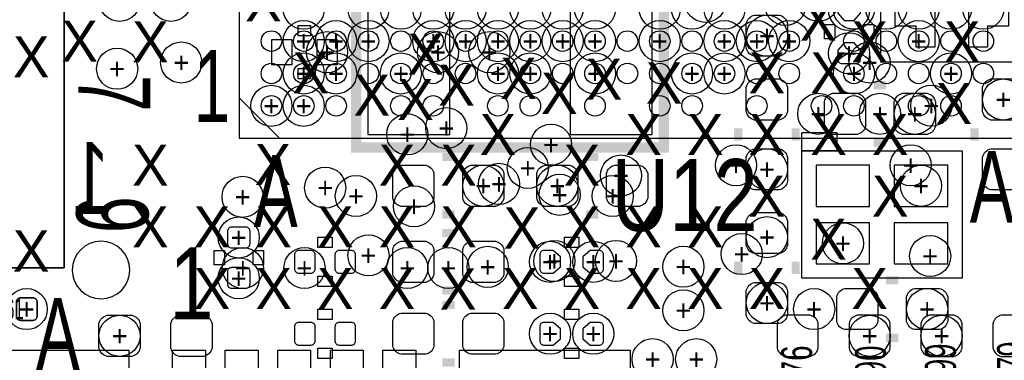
# Model space of a CAD drawing. Extents: x -65 to 355, y -46 to 251.
# Tile 12 of 28: x 19.97 to 32.14, y -1.27 to 2.94. Entities that reach past the tile are written whole.
import ezdxf
from ezdxf.enums import TextEntityAlignment as Align

# ---------------------------------------------------------------- set-up
doc = ezdxf.new("R2010")
doc.units = 0
for name, color, linetype in [('MA_NCLEGEND-1-2', 7, 'CONTINUOUS'), ('MA_NCLEGEND-14-15', 7, 'CONTINUOUS'), ('MA_NCLEGEND-15-16', 7, 'CONTINUOUS'), ('MA_NCLEGEND-2-3', 7, 'CONTINUOUS'), ('MA_NCLEGEND-3-14', 7, 'CONTINUOUS'), ('PG_SILKSCREEN_BOTTOM', 7, 'CONTINUOUS'), ('PG_SILKSCREEN_TOP', 7, 'CONTINUOUS'), ('PIN_BOTTOM', 7, 'CONTINUOUS'), ('PIN_TOP', 7, 'CONTINUOUS'), ('RD_ASSEMBLY_TOP', 7, 'CONTINUOUS'), ('RD_SILKSCREEN_TOP', 7, 'CONTINUOUS')]:
    doc.layers.add(name, color=color, linetype=linetype)

# ---------------------------------------------------------------- blocks, each defined once
blk = doc.blocks.new('FIGURE_CIRCLE')
blk.add_circle((0, 0), 0.5)

msp = doc.modelspace()

# ---------------------------------------------------------------- linework, layer by layer
at = {"layer": 'PG_SILKSCREEN_BOTTOM'}
for points in [[(6.9088, -0.127), (6.9088, 7.493), (20.5232, 7.493), (20.5232, -0.127)], [(23.4188, 2.7432), (23.4188, 2.8702), (23.5712, 2.8702), (23.5712, 2.7432)], [(29.9212, 2.8829), (30.0482, 2.8829), (30.0482, 2.7051), (29.9212, 2.7051)], [(30.4038, 2.8829), (30.5308, 2.8829), (30.5308, 2.7051), (30.4038, 2.7051)], [(23.4188, 2.3368), (23.5712, 2.3368), (23.5712, 2.2098), (23.4188, 2.2098)], [(29.6418, 1.3208), (29.6418, 1.5494), (30.0736, 1.5494), (30.0736, 1.3208)], [(29.6418, 1.3208), (31.623, 1.3208), (31.623, -0.254), (29.6418, -0.254)], [(23.6601, 0.127), (23.6601, 0.254), (23.8379, 0.254), (23.8379, 0.127)], [(26.8859, 0.254), (26.8859, 0.127), (26.7081, 0.127), (26.7081, 0.254)], [(22.5044, -0.0889), (22.3774, -0.0889), (22.3774, 0.0889), (22.5044, 0.0889)], [(22.987, -0.0889), (22.86, -0.0889), (22.86, 0.0889), (22.987, 0.0889)], [(23.6601, -0.3556), (23.6601, -0.2286), (23.8379, -0.2286), (23.8379, -0.3556)], [(26.8859, -0.2286), (26.8859, -0.3556), (26.7081, -0.3556), (26.7081, -0.2286)], [(23.6601, -0.762), (23.6601, -0.635), (23.8379, -0.635), (23.8379, -0.762)], [(26.8859, -0.635), (26.8859, -0.762), (26.7081, -0.762), (26.7081, -0.635)], [(23.6601, -1.2446), (23.6601, -1.1176), (23.8379, -1.1176), (23.8379, -1.2446)], [(26.8859, -1.1176), (26.8859, -1.2446), (26.7081, -1.2446), (26.7081, -1.1176)]]:
    msp.add_lwpolyline(points, close=True, dxfattribs=at)
msp.add_lwpolyline([(32.37611, 4.18211), (30.61589, 4.18211), (30.61589, 2.42189), (32.37611, 2.42189), (32.37611, 4.18211)], dxfattribs=at)
for points, const_width in [([(24.13508, 3.463036), (27.93492, 3.463036), (27.93492, 1.362964), (24.13508, 1.362964), (24.13508, 3.463036)], 0.127), ([(30.5308, 2.1336), (30.6832, 2.1336)], 0.1016), ([(28.8544, 1.4478), (28.8544, 1.6002)], 0.1016), ([(29.5656, 1.4478), (29.5656, 1.6002)], 0.1016), ([(31.7754, 1.4478), (31.7754, 1.6002)], 0.1016), ([(30.5308, 1.4224), (30.6832, 1.4224)], 0.1016), ([(25.1968, 1.2446), (25.3492, 1.2446)], 0.1016), ([(27.1272, 1.2446), (26.9748, 1.2446)], 0.1016), ([(25.1968, 0.5334), (25.3492, 0.5334)], 0.1016), ([(27.1272, 0.5334), (26.9748, 0.5334)], 0.1016), ([(25.1968, 0.3048), (25.3492, 0.3048)], 0.1016), ([(28.8544, -0.2032), (28.8544, -0.0508)], 0.1016), ([(29.5656, -0.2032), (29.5656, -0.0508)], 0.1016), ([(30.8356, -0.2794), (30.6832, -0.2794)], 0.1016), ([(25.1968, -0.4064), (25.3492, -0.4064)], 0.1016), ([(25.1968, -0.5842), (25.3492, -0.5842)], 0.1016), ([(30.8356, -0.9906), (30.6832, -0.9906)], 0.1016), ([(25.1968, -1.2954), (25.3492, -1.2954)], 0.1016)]:
    msp.add_lwpolyline(points, dxfattribs=dict(at, const_width=const_width))
msp.add_lwpolyline([(21.336, -0.1524, 1), (20.6248, -0.1524, 1), (21.336, -0.1524)], format="xyb", dxfattribs=at)
at = {"layer": 'PG_SILKSCREEN_TOP'}
for points in [[(32.68599, 1.47701), (32.68599, 11.47699), (22.68601, 11.47699), (22.68601, 1.47701), (32.68599, 1.47701)], [(23.185882, 1.47701), (22.68601, 1.976882)]]:
    msp.add_lwpolyline(points, dxfattribs=at)
msp.add_lwpolyline([(6.9088, 7.493), (6.9088, -0.127), (20.5232, -0.127), (20.5232, 7.493)], close=True, dxfattribs=at)
at = {"layer": 'PIN_BOTTOM'}
for points in [[(24.277066, 3.302), (24.277066, 1.524), (25.293066, 1.524), (25.293066, 3.302)], [(26.776934, 3.302), (26.776934, 1.524), (27.792934, 1.524), (27.792934, 3.302)], [(31.285942, 2.601976), (31.056072, 2.601976), (31.056072, 2.862072), (30.795976, 2.862072), (30.795976, 3.091942), (31.285942, 3.091942)], [(32.196024, 3.091942), (32.196024, 2.862072), (31.935928, 2.862072), (31.935928, 2.601976), (31.706058, 2.601976), (31.706058, 3.091942)], [(23.0886, 2.6924), (23.0886, 2.3876), (23.3426, 2.3876), (23.3426, 2.6924)], [(23.6474, 2.6924), (23.6474, 2.3876), (23.9014, 2.3876), (23.9014, 2.6924)], [(29.8196, 1.143), (29.8196, 0.635), (30.48, 0.635), (30.48, 1.143)], [(30.7848, 1.143), (30.7848, 0.635), (31.4452, 0.635), (31.4452, 1.143)], [(29.8196, 0.4318), (29.8196, -0.0762), (30.48, -0.0762), (30.48, 0.4318)], [(30.7848, 0.4318), (30.7848, -0.0762), (31.4452, -0.0762), (31.4452, 0.4318)]]:
    msp.add_lwpolyline(points, close=True, dxfattribs=at)
for points in [[(30.3657, 3.024378), (30.3657, 3.1369, 0.414214), (30.3149, 3.1877), (30.1371, 3.1877, 0.414214), (30.0863, 3.1369), (30.0863, 3.024378), (30.164278, 2.9337), (30.287722, 2.9337)], [(28.956, 2.5908), (28.956, 2.8956, -0.294587), (29.0576, 2.9972), (29.3624, 2.9972, -0.294587), (29.464, 2.8956), (29.464, 2.5908, -0.294587), (29.3624, 2.4892), (29.0576, 2.4892, -0.294587)], [(30.0863, 2.563622), (30.0863, 2.4511, 0.414214), (30.1371, 2.4003), (30.3149, 2.4003, 0.414214), (30.3657, 2.4511), (30.3657, 2.563622), (30.287722, 2.6543), (30.164278, 2.6543)], [(28.956, 1.8034), (28.956, 2.1082, -0.294587), (29.0576, 2.2098), (29.3624, 2.2098, -0.294587), (29.464, 2.1082), (29.464, 1.8034, -0.294587), (29.3624, 1.7018), (29.0576, 1.7018, -0.294587)], [(31.877, 1.8034), (31.877, 2.1082, -0.294587), (31.9786, 2.2098), (32.2834, 2.2098, -0.294587), (32.385, 2.1082), (32.385, 1.8034, -0.294587), (32.2834, 1.7018), (31.9786, 1.7018, -0.294587)], [(30.0228, 2.032), (30.3276, 2.032, -0.294587), (30.4292, 1.9304), (30.4292, 1.6256, -0.294587), (30.3276, 1.524), (30.0228, 1.524, -0.294587), (29.9212, 1.6256), (29.9212, 1.9304, -0.294587)], [(30.8864, 2.032), (31.1912, 2.032, -0.294587), (31.2928, 1.9304), (31.2928, 1.6256, -0.294587), (31.1912, 1.524), (30.8864, 1.524, -0.294587), (30.7848, 1.6256), (30.7848, 1.9304, -0.294587)], [(28.956, 0.9398), (28.956, 1.2446, -0.294587), (29.0576, 1.3462), (29.3624, 1.3462, -0.294587), (29.464, 1.2446), (29.464, 0.9398, -0.294587), (29.3624, 0.8382), (29.0576, 0.8382, -0.294587)], [(31.877, 0.9398), (31.877, 1.2446, -0.294587), (31.9786, 1.3462), (32.2834, 1.3462, -0.294587), (32.385, 1.2446), (32.385, 0.9398, -0.294587), (32.2834, 0.8382), (31.9786, 0.8382, -0.294587)], [(24.6888, 1.143), (24.9936, 1.143, -0.294587), (25.0952, 1.0414), (25.0952, 0.7366, -0.294587), (24.9936, 0.635), (24.6888, 0.635, -0.294587), (24.5872, 0.7366), (24.5872, 1.0414, -0.294587)], [(25.5524, 1.143), (25.8572, 1.143, -0.294587), (25.9588, 1.0414), (25.9588, 0.7366, -0.294587), (25.8572, 0.635), (25.5524, 0.635, -0.294587), (25.4508, 0.7366), (25.4508, 1.0414, -0.294587)], [(26.7716, 0.635), (26.4668, 0.635, -0.294587), (26.3652, 0.7366), (26.3652, 1.0414, -0.294587), (26.4668, 1.143), (26.7716, 1.143, -0.294587), (26.8732, 1.0414), (26.8732, 0.7366, -0.294587)], [(27.6352, 0.635), (27.3304, 0.635, -0.294587), (27.2288, 0.7366), (27.2288, 1.0414, -0.294587), (27.3304, 1.143), (27.6352, 1.143, -0.294587), (27.7368, 1.0414), (27.7368, 0.7366, -0.294587)], [(28.956, 0.1524), (28.956, 0.4572, -0.294587), (29.0576, 0.5588), (29.3624, 0.5588, -0.294587), (29.464, 0.4572), (29.464, 0.1524, -0.294587), (29.3624, 0.0508), (29.0576, 0.0508, -0.294587)], [(22.7711, 0.122936, 0.414214), (22.8219, 0.173736), (22.8219, 0.326136, 0.414214), (22.7711, 0.376936), (22.5933, 0.376936, 0.414214), (22.5425, 0.326136), (22.5425, 0.173736, 0.414214), (22.5933, 0.122936)], [(24.6888, 0.2032), (24.9936, 0.2032, -0.294587), (25.0952, 0.1016), (25.0952, -0.2032, -0.294587), (24.9936, -0.3048), (24.6888, -0.3048, -0.294587), (24.5872, -0.2032), (24.5872, 0.1016, -0.294587)], [(25.5524, 0.2032), (25.8572, 0.2032, -0.294587), (25.9588, 0.1016), (25.9588, -0.2032, -0.294587), (25.8572, -0.3048), (25.5524, -0.3048, -0.294587), (25.4508, -0.2032), (25.4508, 0.1016, -0.294587)], [(23.372064, -0.1397, 0.414214), (23.422864, -0.1905), (23.575264, -0.1905, 0.414214), (23.626064, -0.1397), (23.626064, 0.0381, 0.414214), (23.575264, 0.0889), (23.422864, 0.0889, 0.414214), (23.372064, 0.0381)], [(23.871936, -0.1397, 0.414214), (23.922736, -0.1905), (24.075136, -0.1905, 0.414214), (24.125936, -0.1397), (24.125936, 0.0381, 0.414214), (24.075136, 0.0889), (23.922736, 0.0889, 0.414214), (23.871936, 0.0381)], [(26.566622, 0.0889), (26.4541, 0.0889, 0.414214), (26.4033, 0.0381), (26.4033, -0.1397, 0.414214), (26.4541, -0.1905), (26.566622, -0.1905), (26.6573, -0.112522), (26.6573, 0.010922)], [(27.027378, -0.1905), (27.1399, -0.1905, 0.414214), (27.1907, -0.1397), (27.1907, 0.0381, 0.414214), (27.1399, 0.0889), (27.027378, 0.0889), (26.9367, 0.010922), (26.9367, -0.112522)], [(22.7711, -0.376936, 0.414214), (22.8219, -0.326136), (22.8219, -0.173736, 0.414214), (22.7711, -0.122936), (22.5933, -0.122936, 0.414214), (22.5425, -0.173736), (22.5425, -0.326136, 0.414214), (22.5933, -0.376936)], [(28.956, -0.7112), (28.956, -0.4064, -0.294587), (29.0576, -0.3048), (29.3624, -0.3048, -0.294587), (29.464, -0.4064), (29.464, -0.7112, -0.294587), (29.3624, -0.8128), (29.0576, -0.8128, -0.294587)], [(30.48, -0.889), (30.1752, -0.889, -0.294587), (30.0736, -0.7874), (30.0736, -0.4826, -0.294587), (30.1752, -0.381), (30.48, -0.381, -0.294587), (30.5816, -0.4826), (30.5816, -0.7874, -0.294587)], [(31.3436, -0.889), (31.0388, -0.889, -0.294587), (30.9372, -0.7874), (30.9372, -0.4826, -0.294587), (31.0388, -0.381), (31.3436, -0.381, -0.294587), (31.4452, -0.4826), (31.4452, -0.7874, -0.294587)], [(19.934936, -0.7239, 0.414214), (19.985736, -0.7747), (20.138136, -0.7747, 0.414214), (20.188936, -0.7239), (20.188936, -0.5461, 0.414214), (20.138136, -0.4953), (19.985736, -0.4953, 0.414214), (19.934936, -0.5461)], [(21.463, -0.8128), (21.463, -1.1176, -0.294587), (21.3614, -1.2192), (21.0566, -1.2192, -0.294587), (20.955, -1.1176), (20.955, -0.8128, -0.294587), (21.0566, -0.7112), (21.3614, -0.7112, -0.294587)], [(22.352, -0.8128), (22.352, -1.1176, -0.294587), (22.2504, -1.2192), (21.9456, -1.2192, -0.294587), (21.844, -1.1176), (21.844, -0.8128, -0.294587), (21.9456, -0.7112), (22.2504, -0.7112, -0.294587)], [(24.6888, -0.6858), (24.9936, -0.6858, -0.294587), (25.0952, -0.7874), (25.0952, -1.0922, -0.294587), (24.9936, -1.1938), (24.6888, -1.1938, -0.294587), (24.5872, -1.0922), (24.5872, -0.7874, -0.294587)], [(25.5524, -0.6858), (25.8572, -0.6858, -0.294587), (25.9588, -0.7874), (25.9588, -1.0922, -0.294587), (25.8572, -1.1938), (25.5524, -1.1938, -0.294587), (25.4508, -1.0922), (25.4508, -0.7874, -0.294587)], [(23.372064, -1.0287, 0.414214), (23.422864, -1.0795), (23.575264, -1.0795, 0.414214), (23.626064, -1.0287), (23.626064, -0.8509, 0.414214), (23.575264, -0.8001), (23.422864, -0.8001, 0.414214), (23.372064, -0.8509)], [(23.871936, -1.0287, 0.414214), (23.922736, -1.0795), (24.075136, -1.0795, 0.414214), (24.125936, -1.0287), (24.125936, -0.8509, 0.414214), (24.075136, -0.8001), (23.922736, -0.8001, 0.414214), (23.871936, -0.8509)], [(26.566622, -0.8001), (26.4541, -0.8001, 0.414214), (26.4033, -0.8509), (26.4033, -1.0287, 0.414214), (26.4541, -1.0795), (26.566622, -1.0795), (26.6573, -1.001522), (26.6573, -0.878078)], [(27.027378, -1.0795), (27.1399, -1.0795, 0.414214), (27.1907, -1.0287), (27.1907, -0.8509, 0.414214), (27.1399, -0.8001), (27.027378, -0.8001), (26.9367, -0.878078), (26.9367, -1.001522)]]:
    msp.add_lwpolyline(points, format="xyb", close=True, dxfattribs=at)
at = {"layer": 'PIN_TOP'}
for points in [[(19.934936, -0.5461, -0.414214), (19.985736, -0.4953), (20.138136, -0.4953, -0.414214), (20.188936, -0.5461), (20.188936, -0.7239, -0.414214), (20.138136, -0.7747), (19.985736, -0.7747, -0.414214), (19.934936, -0.7239)], [(29.337, -0.8128), (29.337, -1.1176, 0.294587), (29.4386, -1.2192), (29.7434, -1.2192, 0.294587), (29.845, -1.1176), (29.845, -0.8128, 0.294587), (29.7434, -0.7112), (29.4386, -0.7112, 0.294587)], [(30.734, -1.1176), (30.734, -0.8128, 0.294587), (30.6324, -0.7112), (30.3276, -0.7112, 0.294587), (30.226, -0.8128), (30.226, -1.1176, 0.294587), (30.3276, -1.2192), (30.6324, -1.2192, 0.294587)], [(31.623, -1.1176), (31.623, -0.8128, 0.294587), (31.5214, -0.7112), (31.2166, -0.7112, 0.294587), (31.115, -0.8128), (31.115, -1.1176, 0.294587), (31.2166, -1.2192), (31.5214, -1.2192, 0.294587)], [(32.512, -1.1176), (32.512, -0.8128, 0.294587), (32.4104, -0.7112), (32.1056, -0.7112, 0.294587), (32.004, -0.8128), (32.004, -1.1176, 0.294587), (32.1056, -1.2192), (32.4104, -1.2192, 0.294587)]]:
    msp.add_lwpolyline(points, format="xyb", close=True, dxfattribs=at)
for points in [[(19.2151, -2.7432), (19.2151, -1.143), (21.3233, -1.143), (21.3233, -2.7432)], [(21.864828, -2.4892), (21.864828, -1.143), (22.271228, -1.143), (22.271228, -2.4892)], [(22.514814, -2.4892), (22.514814, -1.143), (22.921214, -1.143), (22.921214, -2.4892)], [(23.1648, -2.4892), (23.1648, -1.143), (23.5712, -1.143), (23.5712, -2.4892)], [(23.814786, -2.4892), (23.814786, -1.143), (24.221186, -1.143), (24.221186, -2.4892)], [(24.464772, -2.4892), (24.464772, -1.143), (24.871172, -1.143), (24.871172, -2.4892)], [(25.4127, -2.7432), (25.4127, -1.143), (27.5209, -1.143), (27.5209, -2.7432)]]:
    msp.add_lwpolyline(points, close=True, dxfattribs=at)
for centre in [(23.08606, 2.676906), (23.48611, 2.676906), (23.885906, 2.676906), (24.285956, 2.676906), (24.686006, 2.676906), (25.086056, 2.676906), (25.486106, 2.676906), (25.885902, 2.676906), (26.285952, 2.676906), (26.686002, 2.676906), (27.086052, 2.676906), (27.486102, 2.676906), (27.885898, 2.676906), (28.285948, 2.676906), (28.685998, 2.676906), (29.086048, 2.676906), (29.486098, 2.676906), (30.285944, 2.676906), (30.685994, 2.676906), (31.086044, 2.676906), (31.486094, 2.676906), (31.88589, 2.676906), (23.08606, 2.27711), (23.48611, 2.27711), (23.885906, 2.27711), (24.285956, 2.27711), (24.686006, 2.27711), (25.086056, 2.27711), (25.486106, 2.27711), (25.885902, 2.27711), (26.285952, 2.27711), (26.686002, 2.27711), (27.086052, 2.27711), (27.486102, 2.27711), (27.885898, 2.27711), (28.285948, 2.27711), (28.685998, 2.27711), (29.086048, 2.27711), (29.486098, 2.27711), (30.285944, 2.27711), (30.685994, 2.27711), (31.086044, 2.27711), (31.486094, 2.27711), (31.88589, 2.27711), (23.08606, 1.87706), (23.48611, 1.87706), (23.885906, 1.87706), (24.686006, 1.87706), (25.086056, 1.87706), (25.885902, 1.87706), (26.285952, 1.87706), (27.086052, 1.87706), (27.885898, 1.87706), (28.285948, 1.87706), (29.086048, 1.87706), (29.885894, 1.87706), (30.285944, 1.87706), (31.086044, 1.87706), (31.486094, 1.87706)]:
    msp.add_circle(centre, 0.127, dxfattribs=at)

# ---------------------------------------------------------------- block references
at = {"layer": 'MA_NCLEGEND-1-2', "xscale": 0.508, "yscale": 0.508}
for p in [(21.209, 3.175), (23.48611, 3.076956), (24.285956, 3.076956), (24.686006, 3.076956), (25.086056, 3.076956), (25.486106, 3.076956), (25.885902, 3.076956), (26.285952, 3.076956), (26.686002, 3.076956), (27.086052, 3.076956), (27.885898, 3.076956), (28.285948, 3.076956), (28.685998, 3.076956), (30.285944, 3.076956), (30.685994, 3.076956), (31.086044, 3.076956), (31.486094, 3.076956), (31.88589, 3.076956), (23.48611, 2.676906), (23.885906, 2.676906), (24.285956, 2.676906), (25.086056, 2.676906), (25.486106, 2.676906), (25.885902, 2.676906), (26.285952, 2.676906), (26.686002, 2.676906), (27.086052, 2.676906), (27.885898, 2.676906), (28.685998, 2.676906), (29.086048, 2.676906), (29.486098, 2.676906), (31.086044, 2.676906), (21.179282, 2.33553), (23.48611, 2.27711), (23.885906, 2.27711), (24.686006, 2.27711), (25.885902, 2.27711), (26.285952, 2.27711), (27.086052, 2.27711), (28.285948, 2.27711), (28.685998, 2.27711), (30.285944, 2.27711), (31.486094, 2.27711), (23.08606, 1.87706), (23.48611, 1.87706), (30.988, 1.143), (25.899618, 0.912622), (26.648918, 0.777748), (24.848566, 0.635), (24.285956, 0.028956), (28.899866, 0.044958), (31.228284, 0.020574), (23.495, -0.127), (24.765, -0.127), (25.273, -0.127), (26.582624, -0.039624), (27.344624, -0.039624), (20.061936, -0.635), (30.48, -0.9652), (31.369, -0.9652)]:
    msp.add_blockref('FIGURE_CIRCLE', p, dxfattribs=at)
at = {"layer": 'MA_NCLEGEND-14-15', "xscale": 0.508, "yscale": 0.508}
for p in [(29.845, 3.175), (29.21, 2.7432), (25.781, 2.54), (30.48, 2.413), (27.4066, 1.016), (22.6822, 0.249936), (29.21, 0.254), (26.5303, -0.0508), (22.6822, -0.254), (20.061936, -0.635), (28.178506, -0.650494), (29.7942, -0.635), (21.209, -0.9652), (26.5303, -0.9398), (27.797506, -1.254506)]:
    msp.add_blockref('FIGURE_CIRCLE', p, dxfattribs=at)
at = {"layer": 'MA_NCLEGEND-15-16', "xscale": 0.508, "yscale": 0.508}
for p in [(28.448, 3.1623), (30.226, 3.0607), (29.21, 2.7432), (23.7744, 2.54), (25.146, 2.54), (30.226, 2.5273), (32.131, 1.9558), (31.0388, 1.778), (29.21, 1.0922), (27.4066, 1.016), (25.7048, 0.889), (26.6192, 0.889), (31.115, 0.889), (22.6822, 0.249936), (30.1498, 0.1778), (26.5303, -0.0508), (27.0637, -0.0508), (22.6822, -0.254), (29.21, -0.5588), (20.061936, -0.635), (31.1912, -0.635), (21.209, -0.9652), (26.5303, -0.9398), (27.0637, -0.9398)]:
    msp.add_blockref('FIGURE_CIRCLE', p, dxfattribs=at)
at = {"layer": 'MA_NCLEGEND-2-3', "xscale": 0.508, "yscale": 0.508}
for p in [(21.209, 3.175), (21.844, 3.175), (24.285956, 3.076956), (24.686006, 3.076956), (25.086056, 3.076956), (26.285952, 3.076956), (26.686002, 3.076956), (27.885898, 3.076956), (28.285948, 3.076956), (28.685998, 3.076956), (29.4386, 3.1242), (30.685994, 3.076956), (23.885906, 2.676906), (25.486106, 2.676906), (25.885902, 2.676906), (26.285952, 2.676906), (27.086052, 2.676906), (27.885898, 2.676906), (28.685998, 2.676906), (21.179282, 2.33553), (21.971, 2.413), (23.08606, 1.87706), (31.242, 1.8796), (29.845, 1.778), (30.607, 1.778), (25.247346, 1.600962), (24.765, 1.524), (26.543, 1.397), (26.255472, 1.109472), (28.829, 1.143), (30.988, 1.143), (23.750778, 0.865378), (25.899618, 0.912622), (22.729698, 0.752094), (24.13, 0.762), (26.648918, 0.777748), (27.305, 0.762), (24.848566, 0.635), (24.285956, 0.028956), (28.899866, 0.044958), (31.228284, 0.020574), (22.733, -0.127), (23.495, -0.127), (24.765, -0.127), (25.273, -0.127), (25.760426, -0.113284), (26.582624, -0.039624), (27.344624, -0.039624), (28.178506, -0.111506), (20.061936, -0.635), (30.48, -0.9652), (31.369, -0.9652), (28.336494, -1.254506)]:
    msp.add_blockref('FIGURE_CIRCLE', p, dxfattribs=at)

# ---------------------------------------------------------------- texts
at = {"layer": 'MA_NCLEGEND-1-2'}
for p in [(23.48611, 2.676906), (23.885906, 2.676906), (24.285956, 2.676906), (25.086056, 2.676906), (25.486106, 2.676906), (25.885902, 2.676906), (26.285952, 2.676906), (26.686002, 2.676906), (27.086052, 2.676906), (27.885898, 2.676906), (28.685998, 2.676906), (29.086048, 2.676906), (29.486098, 2.676906), (31.086044, 2.676906), (21.179282, 2.33553), (23.48611, 2.27711), (23.885906, 2.27711), (24.686006, 2.27711), (25.885902, 2.27711), (26.285952, 2.27711), (27.086052, 2.27711), (28.285948, 2.27711), (28.685998, 2.27711), (30.285944, 2.27711), (31.486094, 2.27711), (23.08606, 1.87706), (23.48611, 1.87706), (30.988, 1.143), (25.899618, 0.912622), (26.648918, 0.777748), (24.848566, 0.635), (28.899866, 0.044958), (24.285956, 0.028956), (26.582624, -0.039624), (27.344624, -0.039624), (31.228284, 0.020574), (23.495, -0.127), (24.765, -0.127), (25.273, -0.127), (20.061936, -0.635), (30.48, -0.9652), (31.369, -0.9652)]:
    msp.add_text('+', height=0.254, dxfattribs=at).set_placement(p, align=Align.MIDDLE_CENTER)
at = {"layer": 'MA_NCLEGEND-14-15'}
for p in [(29.21, 2.7432), (25.781, 2.54), (30.48, 2.413), (27.4066, 1.016), (22.6822, 0.249936), (29.21, 0.254), (26.5303, -0.0508), (22.6822, -0.254), (20.061936, -0.635), (28.178506, -0.650494), (29.7942, -0.635), (26.5303, -0.9398), (21.209, -0.9652), (27.797506, -1.254506)]:
    msp.add_text('+', height=0.254, dxfattribs=at).set_placement(p, align=Align.MIDDLE_CENTER)
at = {"layer": 'MA_NCLEGEND-15-16'}
for p in [(29.21, 2.7432), (23.7744, 2.54), (25.146, 2.54), (30.226, 2.5273), (32.131, 1.9558), (31.0388, 1.778), (27.4066, 1.016), (29.21, 1.0922), (25.7048, 0.889), (26.6192, 0.889), (31.115, 0.889), (22.6822, 0.249936), (30.1498, 0.1778), (26.5303, -0.0508), (27.0637, -0.0508), (22.6822, -0.254), (29.21, -0.5588), (20.061936, -0.635), (31.1912, -0.635), (26.5303, -0.9398), (27.0637, -0.9398), (21.209, -0.9652)]:
    msp.add_text('+', height=0.254, dxfattribs=at).set_placement(p, align=Align.MIDDLE_CENTER)
at = {"layer": 'MA_NCLEGEND-2-3'}
for p in [(23.885906, 2.676906), (25.486106, 2.676906), (25.885902, 2.676906), (26.285952, 2.676906), (27.086052, 2.676906), (27.885898, 2.676906), (28.685998, 2.676906), (21.971, 2.413), (21.179282, 2.33553), (23.08606, 1.87706), (31.242, 1.8796), (29.845, 1.778), (30.607, 1.778), (24.765, 1.524), (25.247346, 1.600962), (26.543, 1.397), (28.829, 1.143), (30.988, 1.143), (26.255472, 1.109472), (25.899618, 0.912622), (23.750778, 0.865378), (26.648918, 0.777748), (22.729698, 0.752094), (24.13, 0.762), (27.305, 0.762), (24.848566, 0.635), (28.899866, 0.044958), (24.285956, 0.028956), (26.582624, -0.039624), (27.344624, -0.039624), (31.228284, 0.020574), (22.733, -0.127), (23.495, -0.127), (24.765, -0.127), (25.273, -0.127), (25.760426, -0.113284), (28.178506, -0.111506), (20.061936, -0.635), (30.48, -0.9652), (31.369, -0.9652), (28.336494, -1.254506)]:
    msp.add_text('+', height=0.254, dxfattribs=at).set_placement(p, align=Align.MIDDLE_CENTER)
at = {"layer": 'MA_NCLEGEND-3-14'}
for p in [(22.987, 3.175), (29.845, 2.93751), (20.715986, 2.676906), (21.59, 2.667), (30.48, 2.667), (31.623, 2.667), (20.1168, 2.48285), (24.9936, 2.5146), (23.5712, 2.286), (26.139902, 2.216658), (27.196796, 2.207006), (29.21, 2.286), (29.972, 2.286), (25.3746, 2.1336), (27.94, 2.159), (24.327358, 2.008632), (24.8666, 1.9558), (26.6446, 2.032), (31.5214, 1.905), (25.885902, 1.524), (27.686, 1.524), (28.448, 1.524), (29.21, 1.524), (29.972, 1.524), (30.734, 1.524), (21.59, 1.143), (23.10384, 1.15316), (24.638, 1.143), (25.4, 1.143), (26.924, 1.143), (29.21, 0.762), (30.734, 0.762), (21.59, 0.381), (22.352, 0.381), (23.114, 0.381), (23.876, 0.381), (24.638, 0.381), (25.4, 0.381), (26.182574, 0.367284), (26.924, 0.381), (27.686, 0.381), (28.448, 0.381), (29.972, 0.2286), (20.1168, 0.08255), (22.352, -0.381), (23.114, -0.381), (23.876, -0.381), (24.638, -0.381), (25.393396, -0.38608), (26.162, -0.381), (26.924, -0.381), (27.686, -0.381), (28.448, -0.381), (29.21, -0.381), (30.48, -0.381)]:
    msp.add_text('X', height=0.508, dxfattribs=at).set_placement(p, align=Align.MIDDLE_CENTER)
at = {"layer": 'PG_SILKSCREEN_BOTTOM', "text_generation_flag": 2, "width": 0.685714}
for s, p in [('1', (20.8534, 0.541782)), ('A', (20.447, -1.388618))]:
    msp.add_text(s, height=0.889, dxfattribs=at).set_placement(p, align=Align.CENTER)
at = {"layer": 'PG_SILKSCREEN_TOP'}
for s, width, p in [('1', 0.685714, (22.352, 1.6764)), ('A', 0.685714, (23.1394, 0.381)), ('AD', 0.685714, (32.2834, 0.4318)), ('1', 0.828571, (22.098, -0.762))]:
    msp.add_text(s, height=0.889, dxfattribs=dict(at, width=width)).set_placement(p, align=Align.CENTER)
at = {"layer": 'PG_SILKSCREEN_TOP', "width": 0.685714}
for s, p in [('7', (20.701, 2.032)), ('9', (20.6756, 0.5334))]:
    msp.add_text(s, height=0.889, rotation=270, dxfattribs=at).set_placement(p, align=Align.CENTER)
at = {"layer": 'RD_ASSEMBLY_TOP', "width": 0.6}
msp.add_text('C61', height=0.254, dxfattribs=at).set_placement((19.8374, -0.762), align=Align.CENTER)
at = {"layer": 'RD_ASSEMBLY_TOP', "width": 0.666667}
for s, p in [('R99', (31.5468, -1.3716)), ('R79', (32.4358, -1.3462)), ('R76', (29.7688, -1.397)), ('C90', (30.6832, -1.397))]:
    msp.add_text(s, height=0.381, rotation=90, dxfattribs=at).set_placement(p, align=Align.CENTER)
at = {"layer": 'RD_SILKSCREEN_TOP', "width": 0.828571}
msp.add_text('U12', height=0.889, dxfattribs=at).set_placement((28.194, 0.3302), align=Align.CENTER)

doc.saveas('drawing.dxf')
